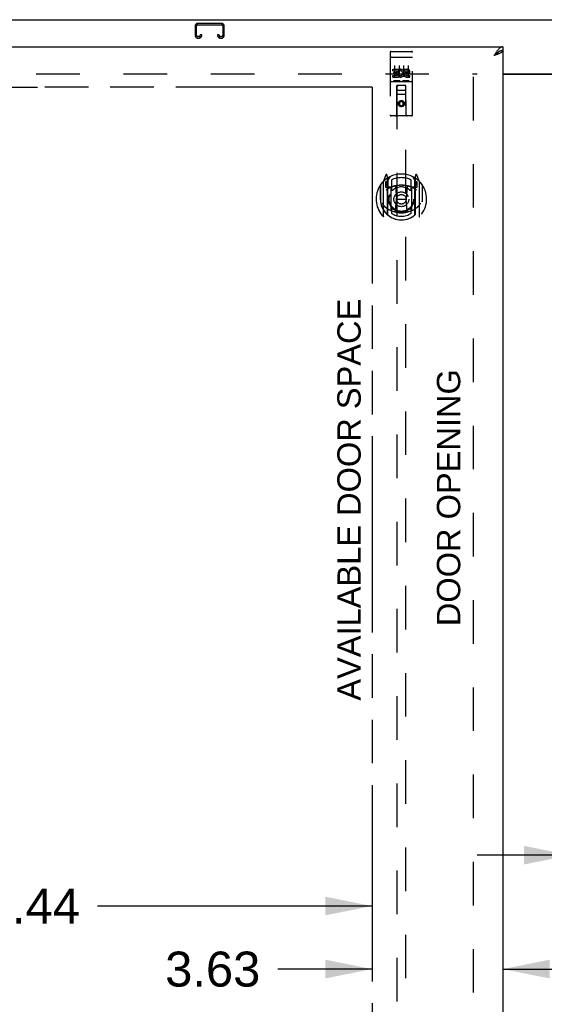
# Model space of a CAD drawing. Header units: inches. Extents: x 0 to 220, y 0 to 142.
# Tile 12 of 21: x 56 to 70, y 85 to 112. Entities that reach past the tile are written whole.
import ezdxf

# ---------------------------------------------------------------- set-up
doc = ezdxf.new("R2010")
doc.units = ezdxf.units.IN
doc.header["$LTSCALE"] = 12.090517
doc.header["$MEASUREMENT"] = 0
doc.linetypes.add('HIDDEN', pattern=[0.2, 0.1, -0.1])
doc.linetypes.add('PHANTOM', pattern=[0.8, 0.45, -0.05, 0.1, -0.05, 0.1, -0.05])
doc.layers.get('0').update_dxf_attribs({"linetype": 'CONTINUOUS'})
for name, color, linetype in [('02___PRT_ALL_AXES', 7, 'CONTINUOUS'), ('AVAILABLE_DOOR_SPACE', 7, 'CONTINUOUS'), ('DEFAULT_2', 8, 'HIDDEN'), ('DIMENSIONS', 7, 'CONTINUOUS')]:
    doc.layers.add(name, color=color, linetype=linetype)
doc.styles.get("Standard").update_dxf_attribs({"font": 'arial.ttf'})
doc.dimstyles.new('DIMSTYLE_1', dxfattribs={"dimtxt": 0.969828, "dimasz": 1.293103, "dimexe": 0.09, "dimexo": 0.07, "dimgap": 0.0375, "dimtad": 0, "dimtih": 1, "dimtoh": 1, "dimzin": 4, "dimdsep": 46, "dimtxsty": 'Standard', "dimblk": '_FILLED', "dimblk1": '_FILLED', "dimblk2": '_FILLED', "dimcen": 0.09, "dimazin": 1, "dimtfac": 1, "dimtofl": 0, "dimtmove": 0, "dimatfit": 3, "dimldrblk": '_FILLED', "dimfxl": 1, "dimtolj": 1, "dimtzin": 4, "dimarcsym": 0})

# ---------------------------------------------------------------- blocks, each defined once
blk = doc.blocks.new('_FILLED')
at = {"color": 0, "linetype": 'ByBlock'}
blk.add_solid([(0, 0), (-1, 0.2), (-1, -0.2)], dxfattribs=at)
blk = doc.blocks.new('*D9')
at = {"layer": 'DIMENSIONS', "color": 2, "linetype": 'Continuous'}
for p, q in [((42.135, 87.805), (53.604, 87.805)), ((65.573, 87.805), (57.963, 87.805))]:
    blk.add_line(p, q, dxfattribs=at)
at = {"layer": 'DIMENSIONS', "color": 2, "linetype": 'Continuous', "xscale": 1.2931034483, "yscale": 1.2931034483, "zscale": 1.2931034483, "rotation": 180}
blk.add_blockref('_FILLED', (42.135, 87.805), dxfattribs=at)
at = {"layer": 'DIMENSIONS', "color": 2, "linetype": 'Continuous', "xscale": 1.2931034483, "yscale": 1.2931034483, "zscale": 1.2931034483}
blk.add_blockref('_FILLED', (65.573, 87.805), dxfattribs=at)
at = {"layer": 'DIMENSIONS', "color": 2, "linetype": 'Continuous', "insert": (55.784, 88.29), "char_height": 0.9698, "width": 3.38899, "attachment_point": 2, "line_spacing_factor": 0.9}
blk.add_mtext('23.44', dxfattribs=at)
blk = doc.blocks.new('*D10')
at = {"layer": 'DIMENSIONS', "color": 2, "linetype": 'Continuous'}
for p, q in [((65.573, 86.057), (62.962, 86.057)), ((69.198, 86.057), (71.784, 86.057))]:
    blk.add_line(p, q, dxfattribs=at)
at = {"layer": 'DIMENSIONS', "color": 2, "linetype": 'Continuous', "xscale": 1.2931034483, "yscale": 1.2931034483, "zscale": 1.2931034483}
blk.add_blockref('_FILLED', (65.573, 86.057), dxfattribs=at)
at = {"layer": 'DIMENSIONS', "color": 2, "linetype": 'Continuous', "xscale": 1.2931034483, "yscale": 1.2931034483, "zscale": 1.2931034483, "rotation": 180}
blk.add_blockref('_FILLED', (69.198, 86.057), dxfattribs=at)
at = {"layer": 'DIMENSIONS', "color": 2, "linetype": 'Continuous', "insert": (62.477, 86.541), "char_height": 0.9698, "width": 2.63548, "attachment_point": 3, "line_spacing_factor": 0.9}
blk.add_mtext('3.63', dxfattribs=at)
blk = doc.blocks.new('*D20')
at = {"layer": 'DIMENSIONS', "color": 2, "linetype": 'Continuous'}
for p, q in [((71.073, 89.213), (68.487, 89.213)), ((74.698, 89.213), (77.238, 89.213))]:
    blk.add_line(p, q, dxfattribs=at)
at = {"layer": 'DIMENSIONS', "color": 2, "linetype": 'Continuous', "xscale": 1.2931034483, "yscale": 1.2931034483, "zscale": 1.2931034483}
blk.add_blockref('_FILLED', (71.073, 89.213), dxfattribs=at)
at = {"layer": 'DIMENSIONS', "color": 2, "linetype": 'Continuous', "xscale": 1.2931034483, "yscale": 1.2931034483, "zscale": 1.2931034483, "rotation": 180}
blk.add_blockref('_FILLED', (74.698, 89.213), dxfattribs=at)
at = {"layer": 'DIMENSIONS', "color": 2, "linetype": 'Continuous', "insert": (77.723, 89.698), "char_height": 0.9698, "width": 2.63548, "attachment_point": 1, "line_spacing_factor": 0.9}
blk.add_mtext('3.63', dxfattribs=at)

msp = doc.modelspace()

# ---------------------------------------------------------------- linework, layer by layer
at = {"color": 7, "linetype": 'Continuous'}
for p, q in [((40.187, 112.377), (100.083, 112.377)), ((69.095, 111.493), (69.085, 111.487)), ((69.198, 111.627), (69.198, 111.523)), ((69.198, 110.877), (71.073, 110.877))]:
    msp.add_line(p, q, dxfattribs=at)
at = {"color": 3, "linetype": 'Continuous'}
for p, q in [((40.385, 111.627), (69.198, 111.627)), ((69.198, 111.523), (69.198, 41.231)), ((69.198, 110.862), (71.073, 110.862))]:
    msp.add_line(p, q, dxfattribs=at)
for points in [[(69.054, 111.53), (69.044, 111.517), (69.034, 111.504), (69.023, 111.489), (69.013, 111.475), (69.003, 111.46), (68.992, 111.444), (68.982, 111.428), (68.972, 111.412), (68.962, 111.396), (68.951, 111.38)], [(69.101, 111.44), (69.088, 111.434), (69.075, 111.428), (69.06, 111.422), (69.046, 111.416), (69.031, 111.41), (69.015, 111.404), (68.999, 111.398), (68.984, 111.392), (68.967, 111.386), (68.951, 111.38)], [(69.198, 111.627), (69.188, 111.626), (69.177, 111.625), (69.167, 111.622), (69.157, 111.618), (69.147, 111.614), (69.136, 111.608), (69.126, 111.601), (69.116, 111.594), (69.105, 111.585), (69.095, 111.576), (69.085, 111.566), (69.075, 111.555), (69.064, 111.543), (69.054, 111.53)], [(69.198, 111.523), (69.197, 111.517), (69.196, 111.511), (69.193, 111.505), (69.189, 111.499), (69.185, 111.493), (69.179, 111.487), (69.172, 111.481), (69.165, 111.475), (69.156, 111.469), (69.147, 111.463), (69.137, 111.457), (69.126, 111.452), (69.114, 111.446), (69.101, 111.44)]]:
    msp.add_lwpolyline(points, dxfattribs=at)
at = {"color": 7, "linetype": 'Continuous'}
for points in [[(69.085, 111.487), (69.075, 111.481), (69.064, 111.474), (69.054, 111.467), (69.044, 111.459), (69.034, 111.452), (69.023, 111.443), (69.013, 111.435), (69.003, 111.426), (68.992, 111.417), (68.982, 111.408), (68.972, 111.399), (68.962, 111.39), (68.951, 111.38)], [(69.082, 111.486), (69.078, 111.48), (69.073, 111.473), (69.067, 111.466), (69.06, 111.459), (69.052, 111.452), (69.044, 111.444), (69.035, 111.437), (69.026, 111.43), (69.016, 111.423), (69.006, 111.416), (68.995, 111.409), (68.985, 111.402), (68.974, 111.395), (68.963, 111.387), (68.951, 111.38)], [(69.198, 111.523), (69.188, 111.523), (69.177, 111.522), (69.167, 111.52), (69.157, 111.518), (69.147, 111.515), (69.136, 111.512), (69.126, 111.508), (69.116, 111.504), (69.105, 111.499), (69.095, 111.493)]]:
    msp.add_lwpolyline(points, dxfattribs=at)
at = {"layer": '02___PRT_ALL_AXES', "color": 8, "linetype": 'HIDDEN'}
for p, q in [((66.102, 111.494), (66.167, 111.494)), ((66.352, 111.494), (66.417, 111.494)), ((66.602, 111.494), (66.667, 111.494)), ((66.153, 110.959), (66.153, 111.001)), ((66.153, 111.001), (66.309, 111.001)), ((66.153, 110.959), (66.266, 110.959)), ((66.153, 110.788), (66.153, 110.83)), ((66.153, 110.83), (66.266, 110.83)), ((66.174, 110.874), (66.174, 110.916)), ((66.174, 110.916), (66.266, 110.916)), ((66.174, 110.874), (66.266, 110.874)), ((66.266, 110.916), (66.266, 110.959)), ((66.266, 110.83), (66.266, 110.874)), ((66.309, 110.824), (66.309, 111.001)), ((66.309, 110.824), (66.322, 110.842)), ((66.333, 110.953), (66.316, 110.992)), ((66.465, 110.959), (66.465, 111.001)), ((66.465, 111.001), (66.558, 111.001)), ((66.465, 110.959), (66.558, 110.959)), ((66.525, 110.874), (66.571, 110.874)), ((66.529, 110.915), (66.558, 110.915)), ((66.529, 110.83), (66.621, 110.83)), ((66.621, 110.788), (66.621, 110.83)), ((66.153, 110.788), (66.309, 110.788)), ((66.309, 110.788), (66.309, 110.8)), ((66.312, 110.799), (66.309, 110.8)), ((66.529, 110.788), (66.621, 110.788))]:
    msp.add_line(p, q, dxfattribs=at)
msp.add_circle((66.385, 110.049), 0.085, dxfattribs=at)
for centre, radius, start, end in [((66.359, 110.894), 0.107, 244.2636, 113.4027), ((66.359, 110.894), 0.0639, 234.8895, 113.4026), ((66.529, 110.851), 0.0635, 90, 270), ((66.529, 110.852), 0.0219, 100.307, 270), ((66.558, 110.937), 0.0644, 282.2995, 90.0775), ((66.558, 110.937), 0.0219, 269.9011, 90)]:
    msp.add_arc(centre, radius, start, end, dxfattribs=at)
at = {"layer": 'AVAILABLE_DOOR_SPACE', "color": 4, "linetype": 'PHANTOM'}
for p, q in [((56.292, 110.501), (53.292, 110.501)), ((56.292, 110.502), (56.292, 110.501)), ((65.573, 110.502), (56.292, 110.502)), ((65.573, 110.502), (65.573, 77.252))]:
    msp.add_line(p, q, dxfattribs=at)
at = {"layer": 'DEFAULT_2', "color": 8, "linetype": 'HIDDEN'}
for p, q in [((60.667, 112.193), (60.667, 111.947)), ((60.707, 111.947), (60.707, 112.193)), ((61.399, 112.273), (60.747, 112.273)), ((60.747, 112.233), (61.399, 112.233)), ((61.439, 112.193), (61.439, 111.947)), ((61.479, 111.947), (61.479, 112.193)), ((60.814, 111.96), (60.814, 111.947)), ((60.854, 111.96), (60.814, 111.96)), ((60.854, 111.947), (60.854, 111.96)), ((61.292, 111.96), (61.292, 111.947)), ((61.332, 111.96), (61.292, 111.96)), ((61.332, 111.947), (61.332, 111.96)), ((60.774, 111.907), (60.747, 111.907)), ((60.747, 111.867), (60.774, 111.867)), ((61.399, 111.907), (61.372, 111.907)), ((61.372, 111.867), (61.399, 111.867)), ((66.072, 111.464), (66.072, 109.739)), ((66.167, 111.494), (66.352, 111.494)), ((66.417, 111.494), (66.602, 111.494)), ((66.697, 109.739), (66.697, 111.464)), ((66.089, 111.335), (66.088, 111.335)), ((66.089, 111.335), (66.089, 111.335)), ((66.09, 111.335), (66.089, 111.335)), ((66.091, 111.336), (66.09, 111.335)), ((66.092, 111.336), (66.091, 111.336)), ((66.093, 111.336), (66.092, 111.336)), ((66.093, 111.336), (66.093, 111.336)), ((66.094, 111.336), (66.093, 111.336)), ((66.095, 111.336), (66.094, 111.336)), ((66.096, 111.336), (66.095, 111.336)), ((66.097, 111.336), (66.096, 111.336)), ((66.097, 111.336), (66.097, 111.336)), ((66.098, 111.336), (66.097, 111.336)), ((66.099, 111.336), (66.098, 111.336)), ((66.1, 111.336), (66.099, 111.336)), ((66.101, 111.336), (66.1, 111.336)), ((66.102, 111.336), (66.101, 111.336)), ((66.102, 111.336), (66.667, 111.336)), ((66.197, 111.103), (66.197, 110.797)), ((66.322, 111.103), (66.322, 110.797)), ((66.447, 111.103), (66.447, 110.797)), ((66.572, 111.103), (66.572, 110.797)), ((66.667, 111.336), (66.668, 111.336)), ((66.668, 111.336), (66.669, 111.336)), ((66.669, 111.336), (66.67, 111.336)), ((66.67, 111.336), (66.67, 111.336)), ((66.67, 111.336), (66.671, 111.336)), ((66.671, 111.336), (66.672, 111.336)), ((66.672, 111.336), (66.673, 111.336)), ((66.674, 111.336), (66.675, 111.336)), ((66.675, 111.336), (66.676, 111.336)), ((66.676, 111.336), (66.677, 111.336)), ((66.677, 111.336), (66.677, 111.336)), ((66.677, 111.336), (66.678, 111.336)), ((66.678, 111.336), (66.679, 111.335)), ((66.679, 111.335), (66.68, 111.335)), ((66.68, 111.335), (66.68, 111.335)), ((41.76, 110.877), (68.489, 110.877)), ((68.385, 41.877), (68.385, 110.877)), ((66.102, 110.666), (66.667, 110.666)), ((66.346, 110.682), (66.174, 110.682)), ((66.596, 110.682), (66.424, 110.682)), ((66.255, 109.739), (66.258, 110.549)), ((66.512, 110.299), (66.257, 110.299)), ((66.26, 110.549), (66.258, 110.549)), ((66.26, 110.549), (66.26, 78.547)), ((66.51, 110.549), (66.26, 110.549)), ((66.3, 110.424), (66.47, 110.424)), ((66.51, 78.547), (66.51, 110.549)), ((66.511, 110.549), (66.51, 110.549)), ((66.515, 109.739), (66.511, 110.549)), ((66.385, 110.121), (66.322, 110.085)), ((66.322, 110.085), (66.322, 110.013)), ((66.322, 110.085), (66.332, 110.079)), ((66.322, 110.013), (66.332, 110.018)), ((66.322, 110.013), (66.385, 109.977)), ((66.385, 110.109), (66.332, 110.079)), ((66.332, 110.079), (66.332, 110.018)), ((66.332, 110.018), (66.385, 109.988)), ((66.385, 110.121), (66.385, 110.109)), ((66.447, 110.085), (66.385, 110.121)), ((66.437, 110.079), (66.385, 110.109)), ((66.385, 109.988), (66.437, 110.018)), ((66.385, 109.977), (66.447, 110.013)), ((66.447, 110.085), (66.437, 110.079)), ((66.437, 110.018), (66.437, 110.079)), ((66.447, 110.013), (66.437, 110.018)), ((66.447, 110.013), (66.447, 110.085)), ((66.385, 109.977), (66.385, 109.988)), ((66.667, 109.709), (66.102, 109.709)), ((65.885, 107.889), (65.885, 106.921)), ((65.959, 108.075), (65.889, 107.899)), ((65.942, 107.884), (65.942, 107.734)), ((66.002, 107.884), (65.942, 107.884)), ((65.951, 107.851), (65.98, 107.805)), ((66.01, 107.859), (65.955, 107.859)), ((65.982, 107.97), (65.981, 107.97)), ((65.981, 107.97), (65.981, 107.969)), ((65.981, 107.97), (65.981, 107.969)), ((66.002, 107.991), (65.988, 108.072)), ((66.002, 106.975), (66.002, 107.991)), ((66.01, 107.919), (66.08, 108.028)), ((66.01, 106.975), (66.01, 107.978)), ((66.01, 107.959), (66.01, 107.753)), ((66.012, 107.953), (66.012, 107.746)), ((66.11, 107.931), (66.11, 107.678)), ((66.66, 107.678), (66.66, 107.931)), ((66.69, 108.028), (66.76, 107.919)), ((66.757, 107.746), (66.757, 107.953)), ((66.76, 106.975), (66.76, 107.978)), ((66.76, 107.959), (66.76, 107.753)), ((66.815, 107.859), (66.76, 107.859)), ((66.781, 108.072), (66.767, 107.991)), ((66.767, 107.991), (66.767, 106.975)), ((66.827, 107.884), (66.767, 107.884)), ((66.789, 107.969), (66.784, 107.973)), ((66.79, 107.805), (66.819, 107.851)), ((66.88, 107.899), (66.81, 108.075)), ((66.827, 107.734), (66.827, 107.884)), ((66.885, 106.921), (66.885, 107.889)), ((65.802, 107.793), (65.802, 107.405)), ((65.81, 107.791), (65.81, 107.333)), ((65.942, 107.734), (66.002, 107.734)), ((66.102, 107.733), (66.03, 107.733)), ((66.032, 107.726), (66.098, 107.726)), ((66.102, 107.092), (66.102, 107.723)), ((66.221, 107.749), (66.252, 107.405)), ((66.548, 107.749), (66.517, 107.405)), ((66.74, 107.733), (66.667, 107.733)), ((66.667, 107.723), (66.667, 107.092)), ((66.672, 107.726), (66.737, 107.726)), ((66.767, 107.734), (66.827, 107.734)), ((66.96, 107.791), (66.96, 107.333)), ((66.967, 107.405), (66.967, 107.793)), ((65.802, 107.405), (65.817, 107.405)), ((66.222, 107.066), (66.252, 107.405)), ((66.252, 107.405), (66.517, 107.405)), ((66.547, 107.066), (66.517, 107.405)), ((66.967, 107.405), (66.952, 107.405)), ((66.96, 107.333), (66.96, 107.33)), ((66.11, 107.117), (66.11, 107.014)), ((66.66, 107.014), (66.66, 107.117))]:
    msp.add_line(p, q, dxfattribs=at)
for points in [[(66.088, 111.335), (66.088, 111.335), (66.087, 111.335), (66.087, 111.335), (66.086, 111.335), (66.086, 111.335), (66.086, 111.335), (66.085, 111.335), (66.085, 111.335), (66.085, 111.335), (66.084, 111.335), (66.084, 111.335), (66.084, 111.334), (66.083, 111.334), (66.083, 111.334), (66.083, 111.334), (66.082, 111.334), (66.082, 111.334), (66.082, 111.334), (66.081, 111.334), (66.081, 111.334), (66.081, 111.334), (66.081, 111.334), (66.08, 111.334), (66.08, 111.334), (66.08, 111.334), (66.079, 111.333), (66.079, 111.333), (66.079, 111.333), (66.079, 111.333), (66.078, 111.333), (66.078, 111.333), (66.078, 111.333), (66.078, 111.333), (66.077, 111.333), (66.077, 111.333), (66.077, 111.333), (66.077, 111.333), (66.076, 111.332), (66.076, 111.332), (66.076, 111.332), (66.076, 111.332), (66.076, 111.332), (66.075, 111.332), (66.075, 111.332), (66.075, 111.332), (66.075, 111.332), (66.075, 111.332), (66.075, 111.332), (66.074, 111.331), (66.074, 111.331), (66.074, 111.331), (66.074, 111.331), (66.074, 111.331), (66.074, 111.331), (66.074, 111.331), (66.073, 111.331), (66.073, 111.331), (66.073, 111.331), (66.073, 111.33), (66.073, 111.33), (66.073, 111.33), (66.073, 111.33), (66.073, 111.33), (66.073, 111.33), (66.073, 111.33), (66.072, 111.33), (66.072, 111.33), (66.072, 111.33), (66.072, 111.329), (66.072, 111.329), (66.072, 111.329), (66.072, 111.329), (66.072, 111.329), (66.072, 111.329), (66.072, 111.329), (66.072, 111.329), (66.072, 111.329)], [(66.673, 111.336), (66.674, 111.336), (66.674, 111.336)], [(66.68, 111.335), (66.681, 111.335), (66.682, 111.335), (66.682, 111.335), (66.682, 111.335), (66.683, 111.335), (66.683, 111.335), (66.683, 111.335), (66.684, 111.335), (66.684, 111.335), (66.684, 111.335), (66.685, 111.335), (66.685, 111.335), (66.685, 111.334), (66.686, 111.334), (66.686, 111.334), (66.686, 111.334), (66.687, 111.334), (66.687, 111.334), (66.687, 111.334), (66.688, 111.334), (66.688, 111.334), (66.688, 111.334), (66.689, 111.334), (66.689, 111.334), (66.689, 111.334), (66.689, 111.334), (66.69, 111.333), (66.69, 111.333), (66.69, 111.333), (66.691, 111.333), (66.691, 111.333), (66.691, 111.333), (66.691, 111.333), (66.692, 111.333), (66.692, 111.333), (66.692, 111.333), (66.692, 111.333), (66.692, 111.333), (66.693, 111.332), (66.693, 111.332), (66.693, 111.332), (66.693, 111.332), (66.694, 111.332), (66.694, 111.332), (66.694, 111.332), (66.694, 111.332), (66.694, 111.332), (66.694, 111.332), (66.695, 111.332), (66.695, 111.331), (66.695, 111.331), (66.695, 111.331), (66.695, 111.331), (66.695, 111.331), (66.696, 111.331), (66.696, 111.331), (66.696, 111.331), (66.696, 111.331), (66.696, 111.331), (66.696, 111.33), (66.696, 111.33), (66.696, 111.33), (66.696, 111.33), (66.697, 111.33), (66.697, 111.33), (66.697, 111.33), (66.697, 111.33), (66.697, 111.33), (66.697, 111.33), (66.697, 111.329), (66.697, 111.329), (66.697, 111.329), (66.697, 111.329), (66.697, 111.329), (66.697, 111.329), (66.697, 111.329), (66.697, 111.329), (66.697, 111.329)], [(66.174, 110.682), (66.173, 110.682), (66.173, 110.682), (66.173, 110.682), (66.173, 110.682), (66.173, 110.682), (66.172, 110.682), (66.172, 110.682), (66.172, 110.682), (66.172, 110.682), (66.172, 110.682), (66.172, 110.682), (66.171, 110.682), (66.171, 110.682), (66.171, 110.682), (66.171, 110.682), (66.171, 110.682), (66.171, 110.682), (66.17, 110.682), (66.17, 110.682), (66.17, 110.682), (66.17, 110.682), (66.17, 110.682), (66.17, 110.682), (66.169, 110.682), (66.169, 110.682), (66.169, 110.682), (66.169, 110.682), (66.169, 110.683), (66.169, 110.683), (66.169, 110.683), (66.169, 110.683), (66.168, 110.683), (66.168, 110.683), (66.168, 110.683), (66.168, 110.683), (66.168, 110.683), (66.168, 110.683), (66.168, 110.683), (66.168, 110.683), (66.168, 110.683), (66.168, 110.683), (66.167, 110.683), (66.167, 110.683), (66.167, 110.683), (66.167, 110.683), (66.167, 110.683)], [(66.352, 110.683), (66.352, 110.683), (66.352, 110.683), (66.352, 110.683), (66.352, 110.683), (66.352, 110.683), (66.352, 110.683), (66.351, 110.683), (66.351, 110.683), (66.351, 110.683), (66.351, 110.683), (66.351, 110.683), (66.351, 110.683), (66.351, 110.683), (66.351, 110.683), (66.351, 110.683), (66.35, 110.683), (66.35, 110.683), (66.35, 110.683), (66.35, 110.682), (66.35, 110.682), (66.35, 110.682), (66.35, 110.682), (66.35, 110.682), (66.349, 110.682), (66.349, 110.682), (66.349, 110.682), (66.349, 110.682), (66.349, 110.682), (66.349, 110.682), (66.348, 110.682), (66.348, 110.682), (66.348, 110.682), (66.348, 110.682), (66.348, 110.682), (66.348, 110.682), (66.347, 110.682), (66.347, 110.682), (66.347, 110.682), (66.347, 110.682), (66.347, 110.682), (66.347, 110.682), (66.346, 110.682), (66.346, 110.682), (66.346, 110.682), (66.346, 110.682)], [(66.424, 110.682), (66.423, 110.682), (66.423, 110.682), (66.423, 110.682), (66.423, 110.682), (66.423, 110.682), (66.422, 110.682), (66.422, 110.682), (66.422, 110.682), (66.422, 110.682), (66.422, 110.682), (66.422, 110.682), (66.421, 110.682), (66.421, 110.682), (66.421, 110.682), (66.421, 110.682), (66.421, 110.682), (66.421, 110.682), (66.42, 110.682), (66.42, 110.682), (66.42, 110.682), (66.42, 110.682), (66.42, 110.682), (66.42, 110.682), (66.419, 110.682), (66.419, 110.682), (66.419, 110.682), (66.419, 110.682), (66.419, 110.683), (66.419, 110.683), (66.419, 110.683), (66.419, 110.683), (66.418, 110.683), (66.418, 110.683), (66.418, 110.683), (66.418, 110.683), (66.418, 110.683), (66.418, 110.683), (66.418, 110.683), (66.418, 110.683), (66.418, 110.683), (66.418, 110.683), (66.417, 110.683), (66.417, 110.683), (66.417, 110.683), (66.417, 110.683), (66.417, 110.683)], [(66.602, 110.683), (66.602, 110.683), (66.602, 110.683), (66.602, 110.683), (66.602, 110.683), (66.602, 110.683), (66.602, 110.683), (66.601, 110.683), (66.601, 110.683), (66.601, 110.683), (66.601, 110.683), (66.601, 110.683), (66.601, 110.683), (66.601, 110.683), (66.601, 110.683), (66.601, 110.683), (66.6, 110.683), (66.6, 110.683), (66.6, 110.683), (66.6, 110.682), (66.6, 110.682), (66.6, 110.682), (66.6, 110.682), (66.6, 110.682), (66.599, 110.682), (66.599, 110.682), (66.599, 110.682), (66.599, 110.682), (66.599, 110.682), (66.599, 110.682), (66.598, 110.682), (66.598, 110.682), (66.598, 110.682), (66.598, 110.682), (66.598, 110.682), (66.598, 110.682), (66.597, 110.682), (66.597, 110.682), (66.597, 110.682), (66.597, 110.682), (66.597, 110.682), (66.597, 110.682), (66.596, 110.682), (66.596, 110.682), (66.596, 110.682), (66.596, 110.682)], [(65.852, 107.292), (65.855, 107.286), (65.858, 107.281), (65.861, 107.276), (65.864, 107.272), (65.867, 107.267), (65.87, 107.263), (65.872, 107.259), (65.875, 107.255), (65.877, 107.252), (65.88, 107.248), (65.882, 107.244), (65.885, 107.241), (65.887, 107.238), (65.889, 107.235), (65.892, 107.232), (65.894, 107.229), (65.896, 107.226), (65.898, 107.224), (65.9, 107.221), (65.902, 107.219), (65.904, 107.216), (65.906, 107.214), (65.908, 107.212), (65.91, 107.21), (65.912, 107.208), (65.914, 107.206), (65.916, 107.204), (65.917, 107.202), (65.919, 107.2), (65.921, 107.199), (65.922, 107.197), (65.924, 107.196), (65.926, 107.194), (65.927, 107.193), (65.929, 107.191), (65.93, 107.19)], [(66.839, 107.19), (66.84, 107.191), (66.842, 107.193), (66.843, 107.194), (66.845, 107.196), (66.847, 107.197), (66.848, 107.199), (66.85, 107.2), (66.852, 107.202), (66.854, 107.204), (66.855, 107.206), (66.857, 107.208), (66.859, 107.21), (66.861, 107.212), (66.863, 107.214), (66.865, 107.216), (66.867, 107.219), (66.869, 107.221), (66.871, 107.224), (66.873, 107.226), (66.875, 107.229), (66.877, 107.232), (66.88, 107.235), (66.882, 107.238), (66.884, 107.241), (66.887, 107.244), (66.889, 107.248), (66.892, 107.251), (66.894, 107.255), (66.897, 107.259), (66.9, 107.263), (66.902, 107.267), (66.905, 107.272), (66.908, 107.276), (66.911, 107.281), (66.914, 107.286), (66.917, 107.292)], [(66.573, 107.048), (66.567, 107.047), (66.562, 107.045), (66.556, 107.044), (66.551, 107.043), (66.545, 107.041), (66.54, 107.04), (66.535, 107.039), (66.529, 107.038), (66.524, 107.036), (66.518, 107.035), (66.513, 107.034), (66.507, 107.033), (66.502, 107.032), (66.496, 107.031), (66.491, 107.031), (66.485, 107.03), (66.479, 107.029), (66.474, 107.028), (66.468, 107.028), (66.463, 107.027), (66.457, 107.026), (66.452, 107.026), (66.446, 107.025), (66.44, 107.025), (66.435, 107.024), (66.429, 107.024), (66.424, 107.024), (66.418, 107.023), (66.413, 107.023), (66.407, 107.023), (66.401, 107.023), (66.396, 107.023), (66.39, 107.023), (66.385, 107.023), (66.379, 107.023), (66.373, 107.023), (66.368, 107.023), (66.362, 107.023), (66.357, 107.023), (66.351, 107.023), (66.345, 107.024), (66.34, 107.024), (66.334, 107.024), (66.329, 107.025), (66.323, 107.025), (66.318, 107.026), (66.312, 107.026), (66.306, 107.027), (66.301, 107.028), (66.295, 107.028), (66.29, 107.029), (66.284, 107.03), (66.279, 107.031), (66.273, 107.031), (66.268, 107.032), (66.262, 107.033), (66.257, 107.034), (66.251, 107.035), (66.246, 107.036), (66.24, 107.038), (66.235, 107.039), (66.229, 107.04), (66.224, 107.041), (66.218, 107.043), (66.213, 107.044), (66.207, 107.045), (66.202, 107.047), (66.197, 107.048)]]:
    msp.add_lwpolyline(points, dxfattribs=at)
for centre, radius in [((66.385, 110.049), 0.0845), ((66.385, 107.398), 0.35), ((66.385, 107.398), 0.335), ((66.385, 107.398), 0.205), ((66.385, 107.398), 0.133)]:
    msp.add_circle(centre, radius, dxfattribs=at)
for centre, radius, start, end in [((60.747, 112.193), 0.08, 90, 180), ((60.747, 112.193), 0.04, 90, 180), ((61.399, 112.193), 0.08, 0, 90), ((61.399, 112.193), 0.04, 0, 90), ((60.747, 111.947), 0.08, 180, 270), ((60.747, 111.947), 0.04, 180, 270), ((60.774, 111.947), 0.08, 270, 360), ((60.774, 111.947), 0.04, 270, 360), ((61.372, 111.947), 0.08, 180, 270), ((61.372, 111.947), 0.04, 180, 270), ((61.399, 111.947), 0.08, 270, 360), ((61.399, 111.947), 0.04, 270, 360), ((66.102, 111.464), 0.03, 90, 180), ((66.667, 111.464), 0.03, 0, 90), ((66.102, 110.636), 0.03, 90, 180), ((66.667, 110.636), 0.03, 0, 90), ((66.3, 110.509), 0.04, 90, 180), ((66.3, 110.464), 0.04, 180, 270), ((66.47, 110.509), 0.04, 0, 90), ((66.47, 110.464), 0.04, 270, 360), ((66.102, 109.739), 0.03, 180, 270), ((66.225, 109.739), 0.03, 270, 360), ((66.545, 109.739), 0.03, 180, 270), ((66.667, 109.739), 0.03, 270, 360), ((66.385, 107.398), 0.7, 35.2961, 144.7039), ((66.385, 107.405), 0.7, 125.5126, 54.4874), ((65.9, 107.889), 0.015, 135.0748, 180), ((65.955, 107.854), 0.005, 90, 212.6792), ((65.973, 108.069), 0.015, 10, 158.1959), ((65.99, 107.959), 0.02, 0, 125.5126), ((65.992, 107.953), 0.02, 0, 125.2543), ((66.03, 107.978), 0.02, 121.4688, 179.9992), ((66.385, 107.398), 0.6, 62.7204, 117.2796), ((66.74, 107.978), 0.02, 0, 58.5295), ((66.777, 107.953), 0.02, 54.7457, 180), ((66.78, 107.959), 0.02, 54.4874, 180), ((66.796, 108.069), 0.015, 21.8041, 170), ((66.815, 107.854), 0.005, 327.3208, 90), ((66.87, 107.889), 0.015, 0, 44.9252), ((65.83, 107.791), 0.02, 144.7039, 180), ((66.385, 107.093), 0.7, 53.2319, 126.7681), ((65.822, 107.704), 0.188, 0, 32.6792), ((66.03, 107.753), 0.02, 180, 270), ((66.032, 107.746), 0.02, 180, 270), ((66.098, 107.746), 0.02, 270, 293.464), ((66.117, 107.723), 0.015, 112.9863, 180), ((66.385, 107.085), 0.7, 66.536, 113.464), ((66.14, 107.678), 0.03, 180, 311.1261), ((66.385, 107.398), 0.343, 48.8739, 131.1261), ((66.202, 107.747), 0.02, 5.0796, 105.6131), ((66.568, 107.747), 0.02, 74.3869, 174.9204), ((66.63, 107.678), 0.03, 228.8739, 360), ((66.652, 107.723), 0.015, 0, 67.0137), ((66.672, 107.746), 0.02, 246.536, 270), ((66.737, 107.746), 0.02, 270, 360), ((66.74, 107.753), 0.02, 270, 360), ((66.948, 107.704), 0.188, 147.3208, 180), ((66.94, 107.791), 0.02, 0, 35.2961), ((66.385, 107.408), 0.583, 180.2464, 359.7536), ((65.83, 107.333), 0.02, 180, 187.6622), ((66.385, 107.408), 0.58, 187.6622, 352.3378), ((66.94, 107.333), 0.02, 352.3378, 360), ((66.385, 107.723), 0.7, 229.529, 310.471), ((66.117, 107.092), 0.015, 180, 247.0137), ((66.14, 107.117), 0.03, 48.8739, 180), ((66.385, 107.408), 0.48, 235.0461, 304.9539), ((66.385, 107.398), 0.343, 228.8739, 311.1261), ((66.202, 107.068), 0.02, 254.4248, 354.9204), ((66.567, 107.068), 0.02, 185.0796, 285.5752), ((66.63, 107.117), 0.03, 0, 131.1261), ((66.652, 107.092), 0.015, 292.9863, 360), ((65.9, 106.921), 0.015, 180, 224.9252), ((66.017, 106.975), 0.015, 180, 229.6413), ((66.03, 106.975), 0.02, 180, 230.6594), ((66.74, 106.975), 0.02, 309.3378, 359.9984), ((66.752, 106.975), 0.015, 310.3587, 360), ((66.87, 106.921), 0.015, 315.0748, 360)]:
    msp.add_arc(centre, radius, start, end, dxfattribs=at)

# ---------------------------------------------------------------- texts
at = {"layer": 'DIMENSIONS', "color": 2, "linetype": 'Continuous', "char_height": 0.64655, "attachment_point": 2, "rotation": 90, "line_spacing_factor": 0.9}
for s, insert, width in [('AVAILABLE DOOR SPACE', (64.611, 99.069), 11.12117), ('DOOR OPENING', (67.37, 99.125), 7.11447)]:
    msp.add_mtext(s, dxfattribs=dict(at, insert=insert, width=width))

# ---------------------------------------------------------------- dimensions: what is measured, and where the dimension line sits
at = {"layer": 'DIMENSIONS', "color": 2, "linetype": 'Continuous'}
for base, p1, p2, picture, middle in [((69.197862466, 86.056548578), (65.572862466, 110.501810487), (69.197862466, 111.522810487), '*D10', (61.157637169, 86.051140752)), ((74.697856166, 89.212611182), (71.072856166, 111.502810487), (74.697856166, 77.251810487), '*D20', (79.039163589, 89.207204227))]:
    dim = msp.add_linear_dim(base=base, p1=p1, p2=p2, dimstyle='DIMSTYLE_1', dxfattribs=at)
    dim.commit()
    dim.dimension.update_dxf_attribs({"geometry": picture, "text_midpoint": middle, "dimtype": 160})
dim = msp.add_linear_dim(base=(42.135, 87.805), p1=(65.573, 110.502), p2=(42.135, 110.502), angle=180, dimstyle='DIMSTYLE_1', dxfattribs=at)
dim.commit()
dim.dimension.update_dxf_attribs({"geometry": '*D9', "text_midpoint": (55.771, 87.8), "dimtype": 160})

doc.saveas('drawing.dxf')
